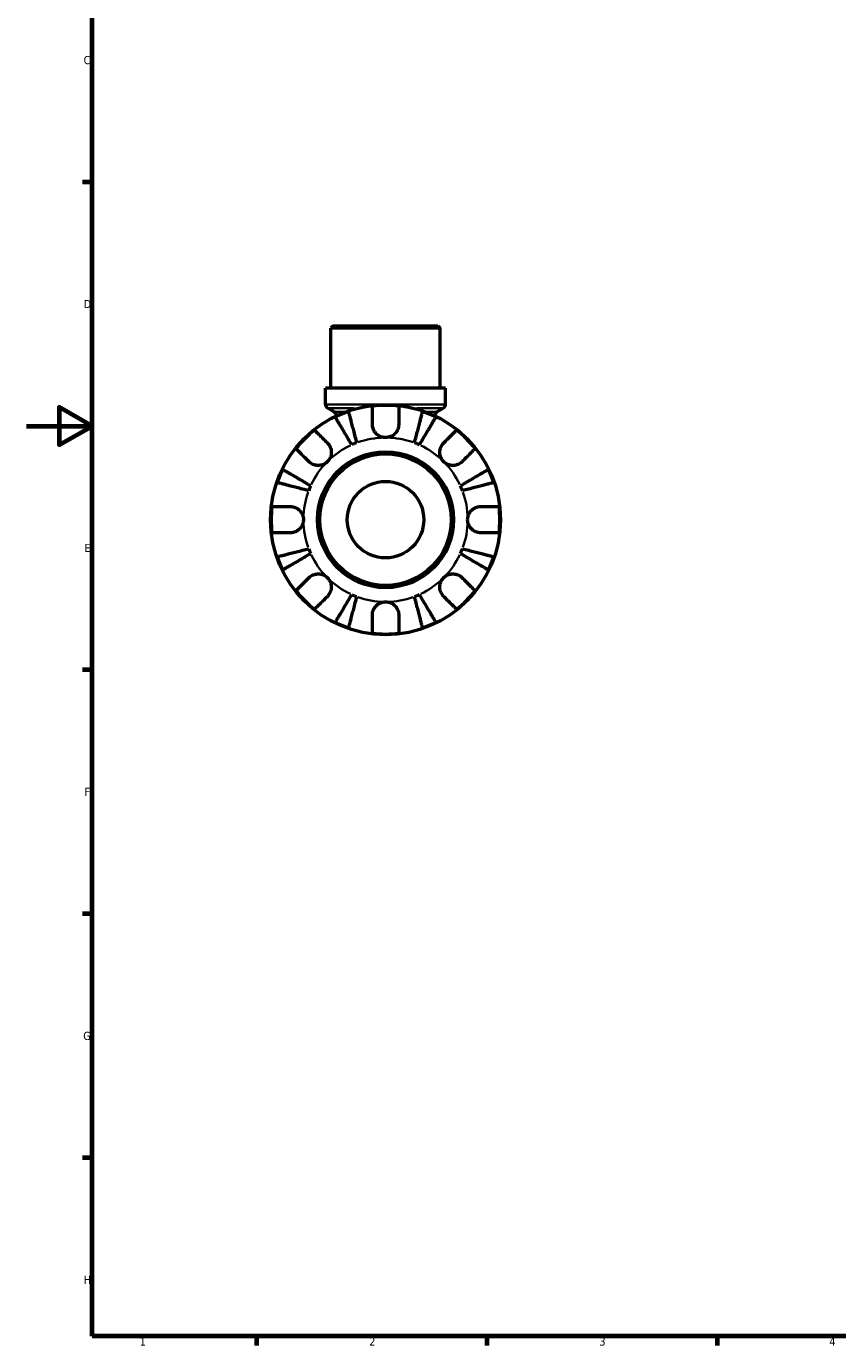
# Model space of a CAD drawing. Header units: millimetres. Extents: x 0 to 902, y 0 to 823.
# Tile 1 of 6: x 0 to 247, y 17 to 419. Entities that reach past the tile are written whole.
import ezdxf

# ---------------------------------------------------------------- set-up
doc = ezdxf.new("R2010")
doc.units = ezdxf.units.MM
for name, color, linetype, lineweight in [('Border (ISO)', 7, 'Continuous', 70), ('Visible (ISO)', 7, 'Continuous', 50), ('Visible Narrow (ISO)', 7, 'Continuous', 35)]:
    doc.layers.add(name, color=color, linetype=linetype, lineweight=lineweight)
doc.styles.add('Note Text (ISO)', font='tahoma.ttf')

# ---------------------------------------------------------------- blocks, each defined once
blk = doc.blocks.new('Borders Default Border')
at = {"layer": 'Border (ISO)'}
for p, q in [((20, 371.25), (17.1, 371.25)), ((20, 222.75), (17.1, 222.75)), ((20, 148.5), (17.1, 148.5)), ((20, 74.25), (17.1, 74.25)), ((70.08, 20), (70.08, 17.1)), ((140.17, 20), (140.17, 17.1)), ((210.25, 20), (210.25, 17.1))]:
    blk.add_line(p, q, dxfattribs=at)
at = {"layer": 'Border (ISO)', "flags": 128}
for points in [[(20, 20), (20, 574), (821, 574), (821, 20), (20, 20)], [(0, 297), (20, 297), (10, 302.77), (10, 291.23), (20, 297)]]:
    blk.add_lwpolyline(points, dxfattribs=at)
at = {"layer": 'Border (ISO)', "color": 232, "true_color": 0xca0064, "char_height": 2.5, "attachment_point": 7, "style": 'Note Text (ISO)'}
for s, insert in [('C', (17.43, 407.08)), ('D', (17.43, 332.88)), ('E', (17.64, 258.63)), ('F', (17.7, 184.38)), ('G', (17.31, 110.08)), ('H', (17.44, 35.88)), ('1', (34.48, 17.1)), ('2', (104.37, 17.1)), ('3', (174.43, 17.05)), ('4', (244.42, 17.1))]:
    blk.add_mtext(s, dxfattribs=dict(at, insert=insert))

msp = doc.modelspace()

# ---------------------------------------------------------------- linework, layer by layer
at = {"layer": 'Visible (ISO)'}
for p, q in [((93.406, 327.491), (92.706, 326.791)), ((125.955, 326.791), (92.706, 326.791)), ((92.706, 308.491), (92.706, 326.791)), ((93.406, 327.491), (125.255, 327.491)), ((125.255, 327.491), (125.955, 326.791)), ((125.955, 308.491), (125.955, 326.791)), ((127.618, 308.491), (91.044, 308.491)), ((91.044, 303.6), (91.044, 308.491)), ((127.618, 303.6), (127.618, 308.491)), ((93.669, 301.276), (91.744, 302.387)), ((124.993, 301.276), (126.918, 302.387))]:
    msp.add_line(p, q, dxfattribs=at)
for radius in [35, 20.7, 20, 11.637]:
    msp.add_circle((109.331, 268.491), radius, dxfattribs=at)
for centre, radius, start, end in [((92.444, 303.6), 1.4, 180, 240), ((92.969, 300.063), 1.4, 2.77966, 60), ((109.331, 268.491), 34.798, 108.92587, 116.07413), ((109.331, 268.491), 34.798, 83.3993, 96.6007), ((109.331, 268.491), 34.798, 63.92587, 71.07413), ((125.693, 300.063), 1.4, 120, 177.22034), ((126.218, 303.6), 1.4, 300, 0), ((109.331, 268.491), 34.798, 128.3993, 141.6007), ((109.331, 268.491), 34.798, 38.3993, 51.6007), ((109.331, 268.491), 25, 110.66622, 114.33378), ((109.331, 268.491), 25, 65.66622, 69.33378), ((109.331, 268.491), 34.798, 153.92587, 161.07413), ((109.331, 268.491), 34.798, 18.92587, 26.07413), ((109.331, 268.491), 25, 155.66622, 159.33378), ((109.331, 268.491), 25, 20.66622, 24.33378), ((109.331, 268.491), 34.798, 173.3993, 186.6007), ((109.331, 268.491), 34.798, 353.3993, 6.6007), ((109.331, 268.491), 34.798, 198.92587, 206.07413), ((109.331, 268.491), 25, 200.66622, 204.33378), ((109.331, 268.491), 25, 335.66622, 339.33378), ((109.331, 268.491), 34.798, 333.92587, 341.07413), ((109.331, 268.491), 34.798, 218.3993, 231.6007), ((109.331, 268.491), 25, 245.66622, 249.33378), ((109.331, 268.491), 25, 290.66622, 294.33378), ((109.331, 268.491), 34.798, 308.3993, 321.6007), ((109.331, 268.491), 34.798, 243.92587, 251.07413), ((109.331, 268.491), 34.798, 288.92587, 296.07413), ((109.331, 268.491), 34.798, 263.3993, 276.6007)]:
    msp.add_arc(centre, radius, start, end, dxfattribs=at)
for points, knots in [([(98.044, 301.408), (98.077, 301.281), (98.127, 301.09), (98.243, 300.638), (98.322, 300.333), (98.51, 299.608), (98.618, 299.188), (98.837, 298.341), (98.968, 297.836), (99.249, 296.749), (99.4, 296.167), (99.687, 295.057), (99.849, 294.427), (100.182, 293.141), (100.352, 292.484), (100.508, 291.883)], [0.1897184, 0.1897184, 0.1897184, 0.1897184, 0.3698032, 0.3698032, 0.5549844, 0.5549844, 0.7401655, 0.7401655, 0.9258164, 0.9258164, 1.1114673, 1.1114673, 1.2978252, 1.2978252, 1.484183, 1.484183, 1.484183, 1.484183]), ([(105.331, 297.491), (105.331, 297.93), (105.331, 298.374), (105.331, 299.361), (105.331, 299.885), (105.331, 300.762), (105.331, 301.197), (105.331, 301.948), (105.331, 302.263), (105.331, 302.73), (105.331, 302.927), (105.331, 303.059)], [4.90264375, 4.90264375, 4.90264375, 4.90264375, 5.04224508, 5.04224508, 5.22854914, 5.22854914, 5.41380406, 5.41380406, 5.59905898, 5.59905898, 5.77859995, 5.77859995, 5.77859995, 5.77859995]), ([(113.331, 303.059), (113.331, 302.927), (113.331, 302.73), (113.331, 302.263), (113.331, 301.948), (113.331, 301.197), (113.331, 300.762), (113.331, 299.885), (113.331, 299.361), (113.331, 298.374), (113.331, 297.93), (113.331, 297.491)], [0.18972425, 0.18972425, 0.18972425, 0.18972425, 0.36926522, 0.36926522, 0.55452014, 0.55452014, 0.73977506, 0.73977506, 0.92607912, 0.92607912, 1.06568045, 1.06568045, 1.06568045, 1.06568045]), ([(118.154, 291.883), (118.309, 292.484), (118.479, 293.141), (118.812, 294.427), (118.975, 295.057), (119.262, 296.167), (119.412, 296.749), (119.693, 297.836), (119.824, 298.341), (120.043, 299.188), (120.152, 299.608), (120.339, 300.333), (120.418, 300.638), (120.535, 301.09), (120.584, 301.281), (120.617, 301.408)], [4.4593823, 4.4593823, 4.4593823, 4.4593823, 4.6457401, 4.6457401, 4.832098, 4.832098, 5.0177489, 5.0177489, 5.2033998, 5.2033998, 5.388581, 5.388581, 5.5737621, 5.5737621, 5.753847, 5.753847, 5.753847, 5.753847]), ([(99.029, 291.27), (98.714, 291.806), (98.37, 292.39), (97.695, 293.535), (97.365, 294.096), (96.784, 295.083), (96.478, 295.601), (95.908, 296.569), (95.644, 297.018), (95.2, 297.772), (94.979, 298.146), (94.599, 298.791), (94.44, 299.062), (94.203, 299.464), (94.102, 299.635), (94.036, 299.748)], [4.4593823, 4.4593823, 4.4593823, 4.4593823, 4.6457401, 4.6457401, 4.832098, 4.832098, 5.0177489, 5.0177489, 5.2033998, 5.2033998, 5.388581, 5.388581, 5.5737621, 5.5737621, 5.753847, 5.753847, 5.753847, 5.753847]), ([(109.331, 293.491), (108.955, 293.491), (108.581, 293.544), (107.811, 293.767), (107.424, 293.949), (106.735, 294.421), (106.436, 294.701), (105.967, 295.298), (105.789, 295.6), (105.567, 296.118), (105.499, 296.322), (105.402, 296.716), (105.37, 296.904), (105.337, 297.225), (105.331, 297.359), (105.331, 297.491)], [0, 0, 0, 0, 0.11274969, 0.11274969, 0.24046199, 0.24046199, 0.3630761, 0.3630761, 0.46982648, 0.46982648, 0.53680834, 0.53680834, 0.59738122, 0.59738122, 0.64072731, 0.64072731, 0.64072731, 0.64072731]), ([(113.331, 297.491), (113.331, 297.293), (113.316, 297.092), (113.257, 296.703), (113.215, 296.515), (113.089, 296.1), (112.998, 295.874), (112.685, 295.27), (112.423, 294.915), (111.747, 294.265), (111.329, 293.991), (110.383, 293.596), (109.86, 293.491), (109.331, 293.491)], [-0.64798358, -0.64798358, -0.64798358, -0.64798358, -0.58129223, -0.58129223, -0.51957432, -0.51957432, -0.44316993, -0.44316993, -0.3085364, -0.3085364, -0.15881239, -0.15881239, 0, 0, 0, 0]), ([(124.626, 299.748), (124.559, 299.635), (124.459, 299.464), (124.222, 299.062), (124.062, 298.791), (123.682, 298.146), (123.462, 297.772), (123.018, 297.018), (122.753, 296.569), (122.183, 295.601), (121.878, 295.083), (121.296, 294.096), (120.966, 293.535), (120.292, 292.39), (119.947, 291.806), (119.632, 291.27)], [0.1897184, 0.1897184, 0.1897184, 0.1897184, 0.3698032, 0.3698032, 0.5549844, 0.5549844, 0.7401655, 0.7401655, 0.9258164, 0.9258164, 1.1114673, 1.1114673, 1.2978252, 1.2978252, 1.484183, 1.484183, 1.484183, 1.484183]), ([(87.716, 295.762), (87.809, 295.67), (87.949, 295.53), (88.279, 295.2), (88.502, 294.977), (89.032, 294.446), (89.34, 294.139), (89.961, 293.518), (90.331, 293.148), (91.029, 292.45), (91.343, 292.136), (91.653, 291.826)], [0.18972425, 0.18972425, 0.18972425, 0.18972425, 0.36926522, 0.36926522, 0.55452014, 0.55452014, 0.73977506, 0.73977506, 0.92607912, 0.92607912, 1.06568045, 1.06568045, 1.06568045, 1.06568045]), ([(127.008, 291.826), (127.318, 292.136), (127.633, 292.45), (128.33, 293.148), (128.701, 293.518), (129.321, 294.139), (129.629, 294.446), (130.16, 294.977), (130.383, 295.2), (130.713, 295.53), (130.852, 295.67), (130.945, 295.762)], [4.90264375, 4.90264375, 4.90264375, 4.90264375, 5.04224508, 5.04224508, 5.22854914, 5.22854914, 5.41380406, 5.41380406, 5.59905898, 5.59905898, 5.77859995, 5.77859995, 5.77859995, 5.77859995]), ([(85.996, 286.169), (85.686, 286.479), (85.372, 286.793), (84.674, 287.491), (84.304, 287.861), (83.683, 288.482), (83.376, 288.79), (82.845, 289.32), (82.622, 289.543), (82.292, 289.873), (82.152, 290.013), (82.06, 290.106)], [4.90264375, 4.90264375, 4.90264375, 4.90264375, 5.04224508, 5.04224508, 5.22854914, 5.22854914, 5.41380406, 5.41380406, 5.59905898, 5.59905898, 5.77859995, 5.77859995, 5.77859995, 5.77859995]), ([(91.653, 291.826), (91.741, 291.738), (91.826, 291.645), (92.069, 291.351), (92.215, 291.137), (92.472, 290.662), (92.58, 290.403), (92.774, 289.747), (92.83, 289.346), (92.817, 288.438), (92.715, 287.942), (92.323, 286.987), (92.027, 286.543), (91.653, 286.169)], [-0.64434498, -0.64434498, -0.64434498, -0.64434498, -0.60308586, -0.60308586, -0.52007987, -0.52007987, -0.43273909, -0.43273909, -0.31000661, -0.31000661, -0.15868997, -0.15868997, 0, 0, 0, 0]), ([(127.008, 286.169), (126.799, 286.378), (126.613, 286.61), (126.286, 287.128), (126.15, 287.415), (125.909, 288.126), (125.838, 288.556), (125.836, 289.398), (125.898, 289.801), (126.1, 290.452), (126.21, 290.707), (126.472, 291.176), (126.621, 291.39), (126.858, 291.669), (126.932, 291.749), (127.008, 291.826)], [0, 0, 0, 0, 0.08884908, 0.08884908, 0.18379648, 0.18379648, 0.31419699, 0.31419699, 0.43784665, 0.43784665, 0.52411276, 0.52411276, 0.60765264, 0.60765264, 0.6434969, 0.6434969, 0.6434969, 0.6434969]), ([(136.602, 290.106), (136.509, 290.013), (136.369, 289.873), (136.039, 289.543), (135.816, 289.32), (135.286, 288.79), (134.978, 288.482), (134.358, 287.861), (133.987, 287.491), (133.29, 286.793), (132.975, 286.479), (132.665, 286.169)], [0.18972425, 0.18972425, 0.18972425, 0.18972425, 0.36926522, 0.36926522, 0.55452014, 0.55452014, 0.73977506, 0.73977506, 0.92607912, 0.92607912, 1.06568045, 1.06568045, 1.06568045, 1.06568045]), ([(91.653, 286.169), (91.444, 285.96), (91.212, 285.774), (90.694, 285.447), (90.407, 285.31), (89.696, 285.069), (89.266, 284.998), (88.424, 284.996), (88.021, 285.058), (87.37, 285.261), (87.115, 285.371), (86.646, 285.633), (86.432, 285.782), (86.153, 286.019), (86.073, 286.093), (85.996, 286.169)], [0, 0, 0, 0, 0.08884908, 0.08884908, 0.18379648, 0.18379648, 0.31419699, 0.31419699, 0.43784665, 0.43784665, 0.52411276, 0.52411276, 0.60765264, 0.60765264, 0.6434969, 0.6434969, 0.6434969, 0.6434969]), ([(132.665, 286.169), (132.577, 286.081), (132.484, 285.996), (132.19, 285.753), (131.976, 285.607), (131.501, 285.35), (131.242, 285.242), (130.587, 285.048), (130.186, 284.992), (129.278, 285.005), (128.781, 285.107), (127.827, 285.499), (127.382, 285.795), (127.008, 286.169)], [-0.64434498, -0.64434498, -0.64434498, -0.64434498, -0.60308586, -0.60308586, -0.52007987, -0.52007987, -0.43273909, -0.43273909, -0.31000661, -0.31000661, -0.15868997, -0.15868997, 0, 0, 0, 0]), ([(78.074, 283.786), (78.187, 283.72), (78.358, 283.619), (78.76, 283.382), (79.031, 283.223), (79.676, 282.843), (80.05, 282.622), (80.804, 282.178), (81.253, 281.914), (82.221, 281.344), (82.739, 281.038), (83.726, 280.457), (84.287, 280.127), (85.432, 279.452), (86.016, 279.108), (86.552, 278.793)], [0.1897184, 0.1897184, 0.1897184, 0.1897184, 0.3698032, 0.3698032, 0.5549844, 0.5549844, 0.7401655, 0.7401655, 0.9258164, 0.9258164, 1.1114673, 1.1114673, 1.2978252, 1.2978252, 1.484183, 1.484183, 1.484183, 1.484183]), ([(132.11, 278.793), (132.645, 279.108), (133.23, 279.452), (134.375, 280.127), (134.935, 280.457), (135.922, 281.038), (136.441, 281.344), (137.408, 281.914), (137.858, 282.178), (138.611, 282.622), (138.985, 282.843), (139.631, 283.223), (139.902, 283.382), (140.304, 283.619), (140.474, 283.72), (140.587, 283.786)], [4.4593823, 4.4593823, 4.4593823, 4.4593823, 4.6457401, 4.6457401, 4.832098, 4.832098, 5.0177489, 5.0177489, 5.2033998, 5.2033998, 5.388581, 5.388581, 5.5737621, 5.5737621, 5.753847, 5.753847, 5.753847, 5.753847]), ([(85.939, 277.314), (85.338, 277.47), (84.681, 277.64), (83.395, 277.973), (82.765, 278.135), (81.655, 278.422), (81.073, 278.573), (79.986, 278.854), (79.481, 278.985), (78.634, 279.204), (78.214, 279.312), (77.489, 279.5), (77.184, 279.579), (76.732, 279.695), (76.541, 279.745), (76.414, 279.778)], [4.4593823, 4.4593823, 4.4593823, 4.4593823, 4.6457401, 4.6457401, 4.832098, 4.832098, 5.0177489, 5.0177489, 5.2033998, 5.2033998, 5.388581, 5.388581, 5.5737621, 5.5737621, 5.753847, 5.753847, 5.753847, 5.753847]), ([(142.247, 279.778), (142.12, 279.745), (141.929, 279.695), (141.477, 279.579), (141.173, 279.5), (140.448, 279.312), (140.027, 279.204), (139.18, 278.985), (138.675, 278.854), (137.588, 278.573), (137.006, 278.422), (135.897, 278.135), (135.267, 277.973), (133.98, 277.64), (133.323, 277.47), (132.722, 277.314)], [0.1897184, 0.1897184, 0.1897184, 0.1897184, 0.3698032, 0.3698032, 0.5549844, 0.5549844, 0.7401655, 0.7401655, 0.9258164, 0.9258164, 1.1114673, 1.1114673, 1.2978252, 1.2978252, 1.484183, 1.484183, 1.484183, 1.484183]), ([(74.763, 272.491), (74.895, 272.491), (75.092, 272.491), (75.559, 272.491), (75.874, 272.491), (76.625, 272.491), (77.06, 272.491), (77.937, 272.491), (78.461, 272.491), (79.448, 272.491), (79.892, 272.491), (80.331, 272.491)], [0.18972425, 0.18972425, 0.18972425, 0.18972425, 0.36926522, 0.36926522, 0.55452014, 0.55452014, 0.73977506, 0.73977506, 0.92607912, 0.92607912, 1.06568045, 1.06568045, 1.06568045, 1.06568045]), ([(80.331, 272.491), (80.477, 272.491), (80.625, 272.483), (81.011, 272.44), (81.248, 272.392), (81.739, 272.245), (81.99, 272.141), (82.588, 271.818), (82.916, 271.571), (83.551, 270.916), (83.83, 270.494), (84.226, 269.543), (84.331, 269.019), (84.331, 268.491)], [-0.64008532, -0.64008532, -0.64008532, -0.64008532, -0.59222185, -0.59222185, -0.51595037, -0.51595037, -0.43235608, -0.43235608, -0.30863031, -0.30863031, -0.15844955, -0.15844955, 0, 0, 0, 0]), ([(134.331, 268.491), (134.331, 268.829), (134.373, 269.165), (134.551, 269.851), (134.693, 270.194), (135.14, 270.959), (135.485, 271.348), (136.16, 271.869), (136.453, 272.039), (136.992, 272.269), (137.229, 272.345), (137.716, 272.452), (137.964, 272.482), (138.249, 272.491), (138.29, 272.491), (138.331, 272.491)], [-2.77804136, -2.77804136, -2.77804136, -2.77804136, -2.67672151, -2.67672151, -2.56558131, -2.56558131, -2.40960112, -2.40960112, -2.30519389, -2.30519389, -2.22617552, -2.22617552, -2.14450488, -2.14450488, -2.1308178, -2.1308178, -2.1308178, -2.1308178]), ([(138.331, 272.491), (138.769, 272.491), (139.214, 272.491), (140.2, 272.491), (140.724, 272.491), (141.602, 272.491), (142.037, 272.491), (142.787, 272.491), (143.103, 272.491), (143.569, 272.491), (143.767, 272.491), (143.898, 272.491)], [4.90264375, 4.90264375, 4.90264375, 4.90264375, 5.04224508, 5.04224508, 5.22854914, 5.22854914, 5.41380406, 5.41380406, 5.59905898, 5.59905898, 5.77859995, 5.77859995, 5.77859995, 5.77859995]), ([(84.331, 268.491), (84.331, 268.154), (84.288, 267.817), (84.111, 267.132), (83.969, 266.788), (83.521, 266.023), (83.177, 265.635), (82.501, 265.114), (82.208, 264.944), (81.669, 264.713), (81.432, 264.638), (80.945, 264.531), (80.698, 264.501), (80.412, 264.492), (80.371, 264.491), (80.331, 264.491)], [-2.77804136, -2.77804136, -2.77804136, -2.77804136, -2.67672151, -2.67672151, -2.56558131, -2.56558131, -2.40960112, -2.40960112, -2.30519389, -2.30519389, -2.22617552, -2.22617552, -2.14450488, -2.14450488, -2.1308178, -2.1308178, -2.1308178, -2.1308178]), ([(138.331, 264.491), (138.184, 264.491), (138.036, 264.499), (137.651, 264.542), (137.414, 264.59), (136.923, 264.738), (136.672, 264.841), (136.073, 265.164), (135.745, 265.412), (135.11, 266.067), (134.832, 266.489), (134.435, 267.44), (134.331, 267.963), (134.331, 268.491)], [-0.64008532, -0.64008532, -0.64008532, -0.64008532, -0.59222185, -0.59222185, -0.51595037, -0.51595037, -0.43235608, -0.43235608, -0.30863031, -0.30863031, -0.15844955, -0.15844955, 0, 0, 0, 0]), ([(80.331, 264.491), (79.892, 264.491), (79.448, 264.491), (78.461, 264.491), (77.937, 264.491), (77.06, 264.491), (76.625, 264.491), (75.874, 264.491), (75.559, 264.491), (75.092, 264.491), (74.895, 264.491), (74.763, 264.491)], [4.90264375, 4.90264375, 4.90264375, 4.90264375, 5.04224508, 5.04224508, 5.22854914, 5.22854914, 5.41380406, 5.41380406, 5.59905898, 5.59905898, 5.77859995, 5.77859995, 5.77859995, 5.77859995]), ([(143.898, 264.491), (143.767, 264.491), (143.569, 264.491), (143.103, 264.491), (142.787, 264.491), (142.037, 264.491), (141.602, 264.491), (140.724, 264.491), (140.2, 264.491), (139.214, 264.491), (138.769, 264.491), (138.331, 264.491)], [0.18972425, 0.18972425, 0.18972425, 0.18972425, 0.36926522, 0.36926522, 0.55452014, 0.55452014, 0.73977506, 0.73977506, 0.92607912, 0.92607912, 1.06568045, 1.06568045, 1.06568045, 1.06568045]), ([(76.414, 257.205), (76.541, 257.238), (76.732, 257.287), (77.184, 257.404), (77.489, 257.483), (78.214, 257.67), (78.634, 257.779), (79.481, 257.998), (79.986, 258.129), (81.073, 258.41), (81.655, 258.56), (82.765, 258.847), (83.395, 259.01), (84.681, 259.343), (85.338, 259.513), (85.939, 259.668)], [0.1897184, 0.1897184, 0.1897184, 0.1897184, 0.3698032, 0.3698032, 0.5549844, 0.5549844, 0.7401655, 0.7401655, 0.9258164, 0.9258164, 1.1114673, 1.1114673, 1.2978252, 1.2978252, 1.484183, 1.484183, 1.484183, 1.484183]), ([(86.552, 258.19), (86.016, 257.875), (85.432, 257.53), (84.287, 256.856), (83.726, 256.526), (82.739, 255.944), (82.221, 255.639), (81.253, 255.069), (80.804, 254.804), (80.05, 254.36), (79.676, 254.14), (79.031, 253.76), (78.76, 253.6), (78.358, 253.363), (78.187, 253.263), (78.074, 253.196)], [4.4593823, 4.4593823, 4.4593823, 4.4593823, 4.6457401, 4.6457401, 4.832098, 4.832098, 5.0177489, 5.0177489, 5.2033998, 5.2033998, 5.388581, 5.388581, 5.5737621, 5.5737621, 5.753847, 5.753847, 5.753847, 5.753847]), ([(140.587, 253.196), (140.474, 253.263), (140.304, 253.363), (139.902, 253.6), (139.631, 253.76), (138.985, 254.14), (138.611, 254.36), (137.858, 254.804), (137.408, 255.069), (136.441, 255.639), (135.922, 255.944), (134.935, 256.526), (134.375, 256.856), (133.23, 257.53), (132.645, 257.875), (132.11, 258.19)], [0.1897184, 0.1897184, 0.1897184, 0.1897184, 0.3698032, 0.3698032, 0.5549844, 0.5549844, 0.7401655, 0.7401655, 0.9258164, 0.9258164, 1.1114673, 1.1114673, 1.2978252, 1.2978252, 1.484183, 1.484183, 1.484183, 1.484183]), ([(132.722, 259.668), (133.323, 259.513), (133.98, 259.343), (135.267, 259.01), (135.897, 258.847), (137.006, 258.56), (137.588, 258.41), (138.675, 258.129), (139.18, 257.998), (140.027, 257.779), (140.448, 257.67), (141.173, 257.483), (141.477, 257.404), (141.929, 257.287), (142.12, 257.238), (142.247, 257.205)], [4.4593823, 4.4593823, 4.4593823, 4.4593823, 4.6457401, 4.6457401, 4.832098, 4.832098, 5.0177489, 5.0177489, 5.2033998, 5.2033998, 5.388581, 5.388581, 5.5737621, 5.5737621, 5.753847, 5.753847, 5.753847, 5.753847]), ([(82.06, 246.877), (82.152, 246.97), (82.292, 247.109), (82.622, 247.439), (82.845, 247.662), (83.376, 248.193), (83.683, 248.501), (84.304, 249.121), (84.674, 249.492), (85.372, 250.189), (85.686, 250.504), (85.996, 250.814)], [0.18972425, 0.18972425, 0.18972425, 0.18972425, 0.36926522, 0.36926522, 0.55452014, 0.55452014, 0.73977506, 0.73977506, 0.92607912, 0.92607912, 1.06568045, 1.06568045, 1.06568045, 1.06568045]), ([(85.996, 250.814), (86.084, 250.902), (86.177, 250.986), (86.471, 251.229), (86.685, 251.375), (87.16, 251.633), (87.419, 251.741), (88.075, 251.935), (88.476, 251.991), (89.384, 251.978), (89.88, 251.876), (90.835, 251.484), (91.279, 251.188), (91.653, 250.814)], [-0.64434498, -0.64434498, -0.64434498, -0.64434498, -0.60308586, -0.60308586, -0.52007987, -0.52007987, -0.43273909, -0.43273909, -0.31000661, -0.31000661, -0.15868997, -0.15868997, 0, 0, 0, 0]), ([(91.653, 250.814), (91.862, 250.604), (92.048, 250.372), (92.375, 249.854), (92.512, 249.568), (92.753, 248.857), (92.824, 248.427), (92.826, 247.585), (92.764, 247.182), (92.561, 246.53), (92.451, 246.276), (92.189, 245.806), (92.04, 245.592), (91.803, 245.313), (91.729, 245.233), (91.653, 245.157)], [0, 0, 0, 0, 0.08884908, 0.08884908, 0.18379648, 0.18379648, 0.31419699, 0.31419699, 0.43784665, 0.43784665, 0.52411276, 0.52411276, 0.60765264, 0.60765264, 0.6434969, 0.6434969, 0.6434969, 0.6434969]), ([(127.008, 245.157), (126.92, 245.245), (126.836, 245.338), (126.593, 245.632), (126.447, 245.846), (126.189, 246.321), (126.081, 246.58), (125.887, 247.235), (125.831, 247.636), (125.844, 248.544), (125.946, 249.041), (126.338, 249.995), (126.634, 250.44), (127.008, 250.814)], [-0.64434498, -0.64434498, -0.64434498, -0.64434498, -0.60308586, -0.60308586, -0.52007987, -0.52007987, -0.43273909, -0.43273909, -0.31000661, -0.31000661, -0.15868997, -0.15868997, 0, 0, 0, 0]), ([(127.008, 250.814), (127.218, 251.023), (127.45, 251.209), (127.968, 251.536), (128.254, 251.672), (128.965, 251.913), (129.395, 251.984), (130.237, 251.986), (130.64, 251.924), (131.292, 251.722), (131.546, 251.612), (132.016, 251.35), (132.23, 251.201), (132.509, 250.964), (132.589, 250.89), (132.665, 250.814)], [0, 0, 0, 0, 0.08884908, 0.08884908, 0.18379648, 0.18379648, 0.31419699, 0.31419699, 0.43784665, 0.43784665, 0.52411276, 0.52411276, 0.60765264, 0.60765264, 0.6434969, 0.6434969, 0.6434969, 0.6434969]), ([(132.665, 250.814), (132.975, 250.504), (133.29, 250.189), (133.987, 249.492), (134.358, 249.121), (134.978, 248.501), (135.286, 248.193), (135.816, 247.662), (136.039, 247.439), (136.369, 247.109), (136.509, 246.97), (136.602, 246.877)], [4.90264375, 4.90264375, 4.90264375, 4.90264375, 5.04224508, 5.04224508, 5.22854914, 5.22854914, 5.41380406, 5.41380406, 5.59905898, 5.59905898, 5.77859995, 5.77859995, 5.77859995, 5.77859995]), ([(91.653, 245.157), (91.343, 244.847), (91.029, 244.532), (90.331, 243.835), (89.961, 243.464), (89.34, 242.844), (89.032, 242.536), (88.502, 242.006), (88.279, 241.783), (87.949, 241.453), (87.809, 241.313), (87.716, 241.22)], [4.90264375, 4.90264375, 4.90264375, 4.90264375, 5.04224508, 5.04224508, 5.22854914, 5.22854914, 5.41380406, 5.41380406, 5.59905898, 5.59905898, 5.77859995, 5.77859995, 5.77859995, 5.77859995]), ([(94.036, 237.235), (94.102, 237.348), (94.203, 237.518), (94.44, 237.92), (94.599, 238.191), (94.979, 238.837), (95.2, 239.211), (95.644, 239.964), (95.908, 240.414), (96.478, 241.381), (96.784, 241.9), (97.365, 242.887), (97.695, 243.447), (98.37, 244.592), (98.714, 245.177), (99.029, 245.712)], [0.1897184, 0.1897184, 0.1897184, 0.1897184, 0.3698032, 0.3698032, 0.5549844, 0.5549844, 0.7401655, 0.7401655, 0.9258164, 0.9258164, 1.1114673, 1.1114673, 1.2978252, 1.2978252, 1.484183, 1.484183, 1.484183, 1.484183]), ([(100.508, 245.1), (100.352, 244.499), (100.182, 243.842), (99.849, 242.555), (99.687, 241.925), (99.4, 240.816), (99.249, 240.234), (98.968, 239.147), (98.837, 238.642), (98.618, 237.795), (98.51, 237.374), (98.322, 236.649), (98.243, 236.345), (98.127, 235.893), (98.077, 235.702), (98.044, 235.575)], [4.4593823, 4.4593823, 4.4593823, 4.4593823, 4.6457401, 4.6457401, 4.832098, 4.832098, 5.0177489, 5.0177489, 5.2033998, 5.2033998, 5.388581, 5.388581, 5.5737621, 5.5737621, 5.753847, 5.753847, 5.753847, 5.753847]), ([(120.617, 235.575), (120.584, 235.702), (120.535, 235.893), (120.418, 236.345), (120.339, 236.649), (120.152, 237.374), (120.043, 237.795), (119.824, 238.642), (119.693, 239.147), (119.412, 240.234), (119.262, 240.816), (118.975, 241.925), (118.812, 242.555), (118.479, 243.842), (118.309, 244.499), (118.154, 245.1)], [0.1897184, 0.1897184, 0.1897184, 0.1897184, 0.3698032, 0.3698032, 0.5549844, 0.5549844, 0.7401655, 0.7401655, 0.9258164, 0.9258164, 1.1114673, 1.1114673, 1.2978252, 1.2978252, 1.484183, 1.484183, 1.484183, 1.484183]), ([(119.632, 245.712), (119.947, 245.177), (120.292, 244.592), (120.966, 243.447), (121.296, 242.887), (121.878, 241.9), (122.183, 241.381), (122.753, 240.414), (123.018, 239.964), (123.462, 239.211), (123.682, 238.837), (124.062, 238.191), (124.222, 237.92), (124.459, 237.518), (124.559, 237.348), (124.626, 237.235)], [4.4593823, 4.4593823, 4.4593823, 4.4593823, 4.6457401, 4.6457401, 4.832098, 4.832098, 5.0177489, 5.0177489, 5.2033998, 5.2033998, 5.388581, 5.388581, 5.5737621, 5.5737621, 5.753847, 5.753847, 5.753847, 5.753847]), ([(130.945, 241.22), (130.852, 241.313), (130.713, 241.453), (130.383, 241.783), (130.16, 242.006), (129.629, 242.536), (129.321, 242.844), (128.701, 243.464), (128.33, 243.835), (127.633, 244.532), (127.318, 244.847), (127.008, 245.157)], [0.18972425, 0.18972425, 0.18972425, 0.18972425, 0.36926522, 0.36926522, 0.55452014, 0.55452014, 0.73977506, 0.73977506, 0.92607912, 0.92607912, 1.06568045, 1.06568045, 1.06568045, 1.06568045]), ([(105.331, 239.491), (105.331, 239.638), (105.339, 239.786), (105.382, 240.171), (105.43, 240.408), (105.577, 240.899), (105.681, 241.15), (106.004, 241.749), (106.251, 242.077), (106.906, 242.712), (107.328, 242.99), (108.279, 243.387), (108.803, 243.491), (109.331, 243.491)], [-0.64008532, -0.64008532, -0.64008532, -0.64008532, -0.59222185, -0.59222185, -0.51595037, -0.51595037, -0.43235608, -0.43235608, -0.30863031, -0.30863031, -0.15844955, -0.15844955, 0, 0, 0, 0]), ([(109.331, 243.491), (109.668, 243.491), (110.005, 243.449), (110.69, 243.271), (111.034, 243.129), (111.799, 242.682), (112.187, 242.337), (112.708, 241.662), (112.878, 241.369), (113.109, 240.83), (113.184, 240.593), (113.291, 240.106), (113.321, 239.858), (113.33, 239.573), (113.331, 239.532), (113.331, 239.491)], [-2.77804136, -2.77804136, -2.77804136, -2.77804136, -2.67672151, -2.67672151, -2.56558131, -2.56558131, -2.40960112, -2.40960112, -2.30519389, -2.30519389, -2.22617552, -2.22617552, -2.14450488, -2.14450488, -2.1308178, -2.1308178, -2.1308178, -2.1308178]), ([(105.331, 233.924), (105.331, 234.055), (105.331, 234.253), (105.331, 234.719), (105.331, 235.035), (105.331, 235.785), (105.331, 236.22), (105.331, 237.098), (105.331, 237.622), (105.331, 238.608), (105.331, 239.053), (105.331, 239.491)], [0.18972425, 0.18972425, 0.18972425, 0.18972425, 0.36926522, 0.36926522, 0.55452014, 0.55452014, 0.73977506, 0.73977506, 0.92607912, 0.92607912, 1.06568045, 1.06568045, 1.06568045, 1.06568045]), ([(113.331, 239.491), (113.331, 239.053), (113.331, 238.608), (113.331, 237.622), (113.331, 237.098), (113.331, 236.22), (113.331, 235.785), (113.331, 235.035), (113.331, 234.719), (113.331, 234.253), (113.331, 234.055), (113.331, 233.924)], [4.90264375, 4.90264375, 4.90264375, 4.90264375, 5.04224508, 5.04224508, 5.22854914, 5.22854914, 5.41380406, 5.41380406, 5.59905898, 5.59905898, 5.77859995, 5.77859995, 5.77859995, 5.77859995])]:
    msp.add_open_spline(points, degree=3, knots=knots, dxfattribs=at)
at = {"layer": 'Visible Narrow (ISO)'}
for p, q in [((91.269, 303.6), (127.393, 303.6)), ((99.818, 302.387), (91.768, 302.387)), ((93.678, 301.276), (96.755, 301.276)), ((126.893, 302.387), (118.843, 302.387)), ((121.906, 301.276), (124.984, 301.276))]:
    msp.add_line(p, q, dxfattribs=at)
for start, end in [(91.03331, 109.63291), (70.36709, 88.96669), (115.36709, 133.96669), (46.03331, 64.63291), (136.03331, 154.63291), (25.36709, 43.96669), (160.36709, 178.96669), (1.03331, 19.63291), (181.03331, 199.63291), (340.36709, 358.96669), (205.36709, 223.96669), (316.03331, 334.63291), (226.03331, 244.63291), (295.36709, 313.96669), (250.36709, 268.96669), (271.03331, 289.63291)]:
    msp.add_arc((109.331, 268.491), 25, start, end, dxfattribs=at)

# ---------------------------------------------------------------- block references
msp.add_blockref('Borders Default Border', (0, 0))

doc.saveas('drawing.dxf')
